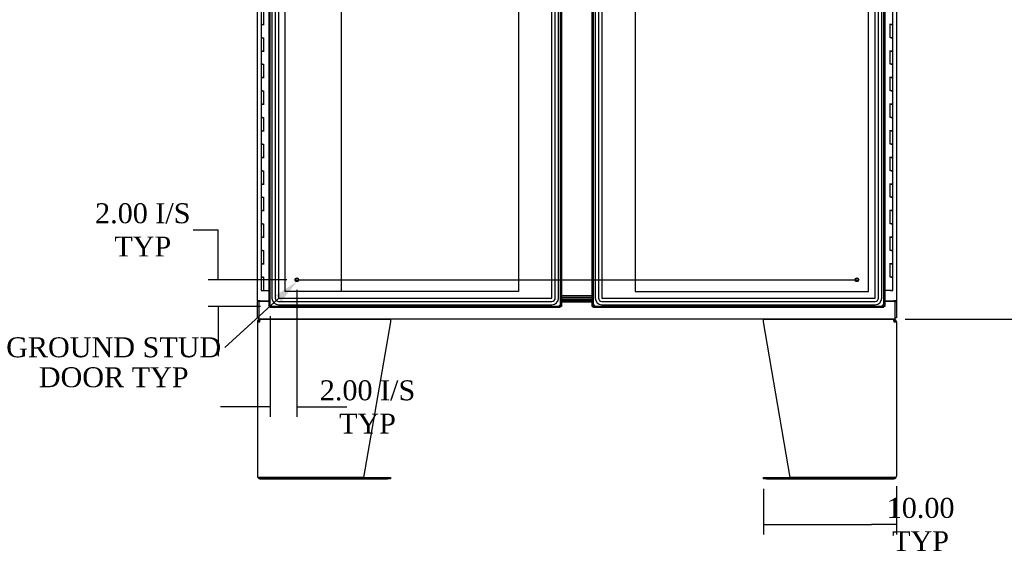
# Model space of a CAD drawing. Header units: inches. Extents: x 27 to 385, y 15 to 256.
# Tile 10 of 28: x 85 to 160, y 106 to 146. Entities that reach past the tile are written whole.
import ezdxf
from ezdxf import colors
from ezdxf.entities.mleader import LeaderData, LeaderLine
from ezdxf.lldxf.tags import DXFTag
from ezdxf.math import Vec2, Vec3

# ---------------------------------------------------------------- set-up
doc = ezdxf.new("R2010")
doc.units = ezdxf.units.IN
doc.header["$MEASUREMENT"] = 0
for name, color, linetype in [('COM54746-56', 7, 'Continuous'), ('COM54928-7', 7, 'Continuous'), ('COM55702-58', 7, 'Continuous'), ('COM70096', 7, 'Continuous'), ('COM70099', 7, 'Continuous'), ('COM70219', 7, 'Continuous'), ('COM71153-1', 7, 'Continuous'), ('COM71154-1', 7, 'Continuous'), ('COM71155-15', 7, 'Continuous'), ('COM71156-5', 7, 'Continuous'), ('Default', 7, 'Continuous'), ('DV8_Default', 7, 'Continuous'), ('GSK86006', 7, 'Continuous'), ('NTS16540', 7, 'Continuous'), ('STD21878', 7, 'Continuous')]:
    doc.layers.add(name, color=color, linetype=linetype)
doc.styles.add('SEACAD_Times_New_Roman', font='times.ttf')
tags = doc.linetypes.add('CENTER2', pattern=[1.125, 0.75, -0.125, 0.125, -0.125]).pattern_tags.tags
tags[10:11] = [DXFTag(74, 4), DXFTag(75, 0), DXFTag(340, '0'), DXFTag(46, 0.0), DXFTag(50, 0.0), DXFTag(44, 0.0), DXFTag(45, 0.0)]
tags[8:9] = [DXFTag(74, 4), DXFTag(75, 0), DXFTag(340, '0'), DXFTag(46, 0.0), DXFTag(50, 0.0), DXFTag(44, 0.0), DXFTag(45, 0.0)]
tags[6:7] = [DXFTag(74, 4), DXFTag(75, 0), DXFTag(340, '0'), DXFTag(46, 0.0), DXFTag(50, 0.0), DXFTag(44, 0.0), DXFTag(45, 0.0)]
tags[4:5] = [DXFTag(74, 4), DXFTag(75, 0), DXFTag(340, '0'), DXFTag(46, 0.0), DXFTag(50, 0.0), DXFTag(44, 0.0), DXFTag(45, 0.0)]
tags = doc.linetypes.add('HIDDEN2', pattern=[0.1875, 0.125, -0.0625]).pattern_tags.tags
tags[6:7] = [DXFTag(74, 4), DXFTag(75, 0), DXFTag(340, '0'), DXFTag(46, 0.0), DXFTag(50, 0.0), DXFTag(44, 0.0), DXFTag(45, 0.0)]
tags[4:5] = [DXFTag(74, 4), DXFTag(75, 0), DXFTag(340, '0'), DXFTag(46, 0.0), DXFTag(50, 0.0), DXFTag(44, 0.0), DXFTag(45, 0.0)]
doc.dimstyles.new('HAMMOND_(STH_-_300x200)', dxfattribs={"dimtxt": 1.5, "dimasz": 1.875, "dimexe": 0.75, "dimexo": 0.75, "dimgap": 0.375, "dimtad": 0, "dimtih": 1, "dimtoh": 1, "dimzin": 0, "dimdsep": 46, "dimtxsty": 'SEACAD_Times_New_Roman', "dimblk1": '_SE_FILLED', "dimblk2": '_SE_FILLED', "dimsah": 1, "dimcen": 0.75, "dimadec": 0, "dimazin": 0, "dimtfac": 0.8, "dimtofl": 0, "dimtmove": 0, "dimatfit": 3, "dimfxl": 0, "dimtolj": 1, "dimtzin": 0, "dimarcsym": 0})

# ---------------------------------------------------------------- blocks, each defined once
blk = doc.blocks.new('SE7')
at = {"layer": 'COM54746-56', "color": 7, "linetype": 'Continuous'}
for p, q in [((77.47, 129.916), (77.47, 128.916)), ((77.654, 129.916), (77.654, 128.917)), ((124.986, 128.915), (124.986, 129.916)), ((77.587, 128.917), (77.47, 128.917)), ((77.47, 128.917), (77.47, 127.916)), ((77.47, 128.916), (77.704, 128.916)), ((77.587, 128.917), (77.654, 128.917)), ((124.986, 128.916), (124.752, 128.916)), ((124.869, 128.915), (124.802, 128.915)), ((124.802, 127.916), (124.802, 128.915)), ((124.869, 128.915), (124.986, 128.915)), ((124.986, 127.916), (124.986, 128.916)), ((77.587, 127.916), (77.47, 127.916)), ((77.47, 127.916), (77.587, 127.916)), ((77.47, 127.916), (77.47, 126.916)), ((77.587, 127.916), (77.654, 127.916)), ((77.654, 127.916), (77.654, 126.917)), ((124.869, 127.916), (124.802, 127.916)), ((124.869, 127.916), (124.986, 127.916)), ((124.986, 127.916), (124.869, 127.916)), ((124.986, 126.915), (124.986, 127.916)), ((77.587, 126.917), (77.47, 126.917)), ((77.47, 126.917), (77.47, 125.916)), ((77.47, 126.916), (77.704, 126.916)), ((77.587, 126.917), (77.654, 126.917)), ((124.986, 126.916), (124.752, 126.916)), ((124.869, 126.915), (124.802, 126.915)), ((124.802, 125.916), (124.802, 126.915)), ((124.869, 126.915), (124.986, 126.915)), ((124.986, 125.916), (124.986, 126.916)), ((77.587, 125.916), (77.47, 125.916)), ((77.47, 125.916), (77.587, 125.916)), ((77.47, 125.916), (77.47, 124.916)), ((77.587, 125.916), (77.654, 125.916)), ((77.654, 125.916), (77.654, 124.917)), ((124.869, 125.916), (124.802, 125.916)), ((124.869, 125.916), (124.986, 125.916)), ((124.986, 125.916), (124.869, 125.916)), ((124.986, 124.915), (124.986, 125.916)), ((77.587, 124.917), (77.47, 124.917)), ((77.47, 124.917), (77.47, 123.916)), ((77.47, 124.916), (77.704, 124.916)), ((77.587, 124.917), (77.654, 124.917)), ((124.986, 124.916), (124.752, 124.916)), ((124.869, 124.915), (124.802, 124.915)), ((124.802, 123.916), (124.802, 124.915)), ((124.869, 124.915), (124.986, 124.915)), ((124.986, 123.916), (124.986, 124.916)), ((77.587, 123.916), (77.47, 123.916)), ((77.47, 123.916), (77.587, 123.916)), ((77.47, 123.916), (77.47, 122.916)), ((77.587, 123.916), (77.654, 123.916)), ((77.654, 123.916), (77.654, 122.917)), ((124.869, 123.916), (124.802, 123.916)), ((124.869, 123.916), (124.986, 123.916)), ((124.986, 123.916), (124.869, 123.916)), ((124.986, 122.915), (124.986, 123.916)), ((77.587, 122.917), (77.47, 122.917)), ((77.47, 122.917), (77.47, 121.916)), ((77.47, 122.916), (77.704, 122.916)), ((77.587, 122.917), (77.654, 122.917)), ((124.986, 122.916), (124.752, 122.916)), ((124.869, 122.915), (124.802, 122.915)), ((124.802, 121.916), (124.802, 122.915)), ((124.869, 122.915), (124.986, 122.915)), ((124.986, 121.916), (124.986, 122.916)), ((77.587, 121.916), (77.47, 121.916)), ((77.47, 121.916), (77.587, 121.916)), ((77.47, 121.916), (77.47, 120.916)), ((77.587, 121.916), (77.654, 121.916)), ((77.654, 121.916), (77.654, 120.917)), ((124.869, 121.916), (124.802, 121.916)), ((124.869, 121.916), (124.986, 121.916)), ((124.986, 121.916), (124.869, 121.916)), ((124.986, 120.915), (124.986, 121.916)), ((77.587, 120.917), (77.47, 120.917)), ((77.47, 120.917), (77.47, 119.916)), ((77.47, 120.916), (77.704, 120.916)), ((77.587, 120.917), (77.654, 120.917)), ((124.986, 120.916), (124.752, 120.916)), ((124.869, 120.915), (124.802, 120.915)), ((124.802, 119.916), (124.802, 120.915)), ((124.869, 120.915), (124.986, 120.915)), ((124.986, 119.916), (124.986, 120.916)), ((77.587, 119.916), (77.47, 119.916)), ((77.47, 119.916), (77.587, 119.916)), ((77.47, 119.916), (77.47, 118.916)), ((77.587, 119.916), (77.654, 119.916)), ((77.654, 119.916), (77.654, 118.917)), ((124.869, 119.916), (124.802, 119.916)), ((124.869, 119.916), (124.986, 119.916)), ((124.986, 119.916), (124.869, 119.916)), ((124.986, 118.915), (124.986, 119.916)), ((77.587, 118.917), (77.47, 118.917)), ((77.47, 118.917), (77.47, 117.916)), ((77.47, 118.916), (77.704, 118.916)), ((77.587, 118.917), (77.654, 118.917)), ((124.986, 118.916), (124.752, 118.916)), ((124.869, 118.915), (124.802, 118.915)), ((124.802, 117.916), (124.802, 118.915)), ((124.869, 118.915), (124.986, 118.915)), ((124.986, 117.916), (124.986, 118.916)), ((77.587, 117.916), (77.47, 117.916)), ((77.47, 117.916), (77.587, 117.916)), ((77.47, 117.916), (77.47, 116.916)), ((77.587, 117.916), (77.654, 117.916)), ((77.654, 117.916), (77.654, 116.917)), ((124.869, 117.916), (124.802, 117.916)), ((124.869, 117.916), (124.986, 117.916)), ((124.986, 117.916), (124.869, 117.916)), ((124.986, 116.915), (124.986, 117.916)), ((77.587, 116.917), (77.47, 116.917)), ((77.47, 116.917), (77.47, 115.916)), ((77.47, 116.916), (77.704, 116.916)), ((77.587, 116.917), (77.654, 116.917)), ((124.986, 116.916), (124.752, 116.916)), ((124.869, 116.915), (124.802, 116.915)), ((124.802, 115.916), (124.802, 116.915)), ((124.869, 116.915), (124.986, 116.915)), ((124.986, 115.916), (124.986, 116.916)), ((77.587, 115.916), (77.47, 115.916)), ((77.47, 115.916), (77.587, 115.916)), ((77.47, 115.916), (77.47, 114.916)), ((77.587, 115.916), (77.654, 115.916)), ((77.654, 115.916), (77.654, 114.917)), ((124.869, 115.916), (124.802, 115.916)), ((124.869, 115.916), (124.986, 115.916)), ((124.986, 115.916), (124.869, 115.916)), ((124.986, 114.915), (124.986, 115.916)), ((77.587, 114.917), (77.47, 114.917)), ((77.47, 114.917), (77.47, 113.916)), ((77.47, 114.916), (77.704, 114.916)), ((77.587, 114.917), (77.654, 114.917)), ((124.986, 114.916), (124.752, 114.916)), ((124.869, 114.915), (124.802, 114.915)), ((124.802, 113.916), (124.802, 114.915)), ((124.869, 114.915), (124.986, 114.915)), ((124.986, 113.916), (124.986, 114.916)), ((77.587, 113.916), (77.47, 113.916)), ((77.47, 113.916), (77.587, 113.916)), ((77.47, 113.916), (77.47, 112.916)), ((77.587, 113.916), (77.654, 113.916)), ((77.654, 113.916), (77.654, 112.917)), ((124.869, 113.916), (124.802, 113.916)), ((124.869, 113.916), (124.986, 113.916)), ((124.986, 113.916), (124.869, 113.916)), ((124.986, 112.915), (124.986, 113.916)), ((77.587, 112.917), (77.47, 112.917)), ((77.47, 112.917), (77.47, 111.916)), ((77.47, 112.916), (77.704, 112.916)), ((77.587, 112.917), (77.654, 112.917)), ((124.986, 112.916), (124.752, 112.916)), ((124.869, 112.915), (124.802, 112.915)), ((124.802, 111.916), (124.802, 112.915)), ((124.869, 112.915), (124.986, 112.915)), ((124.986, 111.916), (124.986, 112.916)), ((77.587, 111.916), (77.47, 111.916)), ((77.47, 111.916), (77.587, 111.916)), ((77.47, 111.916), (77.47, 110.916)), ((77.587, 111.916), (77.654, 111.916)), ((77.654, 111.916), (77.654, 110.917)), ((124.869, 111.916), (124.802, 111.916)), ((124.869, 111.916), (124.986, 111.916)), ((124.986, 111.916), (124.869, 111.916)), ((124.986, 110.915), (124.986, 111.916)), ((77.587, 110.917), (77.47, 110.917)), ((77.47, 110.917), (77.47, 109.916)), ((77.47, 110.916), (77.704, 110.916)), ((77.587, 110.917), (77.654, 110.917)), ((124.986, 110.916), (124.752, 110.916)), ((124.802, 109.916), (124.802, 110.915)), ((124.869, 110.915), (124.802, 110.915)), ((124.869, 110.915), (124.986, 110.915)), ((124.986, 109.916), (124.986, 110.916)), ((77.47, 109.916), (77.587, 109.916)), ((77.47, 109.916), (77.654, 109.916)), ((77.47, 109.916), (77.47, 108.916)), ((77.537, 109.916), (77.537, 109.916)), ((77.654, 109.916), (77.587, 109.916)), ((77.637, 109.916), (77.637, 109.916)), ((77.654, 109.916), (77.654, 108.916)), ((124.869, 109.916), (124.802, 109.916)), ((124.869, 109.916), (124.986, 109.916)), ((124.986, 109.916), (124.869, 109.916)), ((124.986, 108.916), (124.986, 109.916)), ((77.47, 108.916), (77.654, 108.916)), ((77.654, 108.916), (78.072, 108.916)), ((124.869, 108.916), (124.384, 108.916)), ((124.807, 108.881), (124.807, 108.907)), ((124.807, 108.907), (124.857, 108.907)), ((124.857, 108.881), (124.807, 108.881)), ((124.819, 108.916), (124.819, 108.907)), ((124.882, 108.907), (124.857, 108.907)), ((124.882, 108.881), (124.857, 108.881)), ((124.869, 108.916), (124.986, 108.916)), ((124.882, 108.907), (124.932, 108.907)), ((124.932, 108.881), (124.882, 108.881)), ((124.919, 108.907), (124.919, 108.916)), ((124.932, 108.907), (124.932, 108.881))]:
    blk.add_line(p, q, dxfattribs=at)
at = {"layer": 'COM54928-7', "color": 7, "linetype": 'Continuous'}
for p, q in [((77.32, 106.625), (77.252, 106.692)), ((77.387, 106.653), (77.387, 106.748)), ((77.387, 106.558), (77.387, 106.692)), ((77.461, 106.748), (87.182, 106.748)), ((87.197, 106.692), (87.197, 106.558)), ((115.259, 106.558), (115.259, 106.692)), ((115.273, 106.748), (124.995, 106.748)), ((125.069, 106.653), (125.069, 106.748)), ((125.069, 106.692), (125.069, 106.558)), ((125.136, 106.625), (125.204, 106.692)), ((77.197, 106.558), (77.197, 94.938)), ((77.197, 106.558), (77.387, 106.558)), ((77.387, 106.558), (77.387, 106.558)), ((87.197, 106.558), (85.188, 94.843)), ((117.267, 94.843), (115.259, 106.558)), ((125.069, 106.558), (125.259, 106.558)), ((125.069, 106.558), (125.069, 106.558)), ((125.259, 106.558), (125.259, 94.938)), ((77.387, 94.843), (77.222, 94.843)), ((77.222, 94.843), (77.387, 94.843)), ((85.188, 94.843), (77.387, 94.843)), ((77.387, 94.843), (86.977, 94.843)), ((86.977, 94.843), (87.197, 94.843)), ((87.197, 94.843), (87.197, 94.748)), ((115.259, 94.748), (115.259, 94.843)), ((115.259, 94.843), (115.479, 94.843)), ((115.479, 94.843), (125.069, 94.843)), ((125.069, 94.843), (117.267, 94.843)), ((125.069, 94.843), (125.234, 94.843)), ((125.234, 94.843), (125.069, 94.843)), ((77.387, 94.748), (86.977, 94.748)), ((87.197, 94.748), (86.977, 94.748)), ((115.479, 94.748), (115.259, 94.748)), ((115.479, 94.748), (125.069, 94.748))]:
    blk.add_line(p, q, dxfattribs=at)
for centre, radius, start, end in [((77.387, 106.558), 0.19, 135, 180), ((77.387, 106.558), 0.19, 90, 135), ((125.069, 106.558), 0.19, 45, 90), ((125.069, 106.558), 0.19, 0, 45), ((77.387, 106.558), 0.095, 135, 180), ((77.387, 106.558), 0.095, 90, 135), ((125.069, 106.558), 0.095, 45, 90), ((125.069, 106.558), 0.095, 0, 45), ((77.387, 94.938), 0.19, 180, 210), ((77.387, 94.938), 0.19, 210, 270), ((125.069, 94.938), 0.19, 270, 330), ((125.069, 94.938), 0.19, 330, 0)]:
    blk.add_arc(centre, radius, start, end, dxfattribs=at)
for centre, major_axis, start_param, end_param in [((77.387, 94.938), (0.19, 0), 3.141593, 3.665191), ((125.069, 94.938), (-0.19, 0), 2.617994, 3.141593)]:
    blk.add_ellipse(centre, major_axis=major_axis, ratio=0.999171, start_param=start_param, end_param=end_param, dxfattribs=at)
for points in [[(77.387, 106.692), (77.399, 106.709), (77.412, 106.724), (77.437, 106.743), (77.449, 106.748), (77.461, 106.748)], [(87.182, 106.748), (87.185, 106.748), (87.187, 106.743), (87.192, 106.724), (87.194, 106.709), (87.197, 106.692)], [(115.259, 106.692), (115.262, 106.709), (115.264, 106.724), (115.269, 106.743), (115.271, 106.748), (115.273, 106.748)], [(124.995, 106.748), (125.007, 106.748), (125.019, 106.743), (125.044, 106.724), (125.057, 106.709), (125.069, 106.692)]]:
    blk.add_open_spline(points, degree=3, knots=[0, 0, 0, 0, 0.5, 0.5, 1, 1, 1, 1], dxfattribs=at)
at = {"layer": 'COM55702-58', "color": 7, "linetype": 'Continuous'}
for p, q in [((100.601, 108.12), (100.601, 108.123)), ((101.851, 108.12), (101.851, 108.123))]:
    blk.add_line(p, q, dxfattribs=at)
at = {"layer": 'COM70096', "color": 7, "linetype": 'Continuous'}
for p, q in [((100.072, 108.248), (102.384, 108.248)), ((100.072, 108.123), (102.384, 108.123))]:
    blk.add_line(p, q, dxfattribs=at)
at = {"layer": 'COM70099', "color": 7, "linetype": 'Continuous'}
for p, q in [((102.384, 108.498), (100.072, 108.498)), ((102.384, 108.373), (100.072, 108.373))]:
    blk.add_line(p, q, dxfattribs=at)
at = {"layer": 'COM70219', "color": 7, "linetype": 'HIDDEN2'}
for p, q in [((78.292, 165.49), (78.292, 108.343)), ((78.293, 165.49), (78.293, 108.343)), ((78.542, 165.49), (78.542, 108.343)), ((78.791, 165.49), (78.791, 108.343)), ((78.792, 165.49), (78.792, 108.343)), ((99.352, 108.343), (99.352, 165.49)), ((99.353, 108.343), (99.353, 165.49)), ((99.602, 108.343), (99.602, 165.49)), ((99.851, 108.343), (99.851, 165.49)), ((99.852, 108.343), (99.852, 165.49)), ((102.604, 165.49), (102.604, 108.343)), ((102.605, 165.49), (102.605, 108.343)), ((102.854, 165.49), (102.854, 108.343)), ((103.103, 165.49), (103.103, 108.343)), ((103.104, 165.49), (103.104, 108.343)), ((123.664, 108.343), (123.664, 165.49)), ((123.665, 108.343), (123.665, 165.49)), ((123.914, 108.343), (123.914, 165.49)), ((124.163, 108.343), (124.163, 165.49)), ((124.164, 108.343), (124.164, 165.49)), ((78.792, 108.343), (99.352, 108.343)), ((78.792, 108.342), (99.352, 108.342)), ((103.104, 108.343), (123.664, 108.343)), ((103.104, 108.342), (123.664, 108.342)), ((78.792, 108.093), (99.352, 108.093)), ((78.792, 107.844), (99.352, 107.844)), ((78.792, 107.843), (99.352, 107.843)), ((103.104, 108.093), (123.664, 108.093)), ((103.104, 107.844), (123.664, 107.844)), ((103.104, 107.843), (123.664, 107.843))]:
    blk.add_line(p, q, dxfattribs=at)
for centre, radius, start, end in [((78.792, 108.343), 0.5, 180, 270), ((78.792, 108.343), 0.499, 180, 270), ((78.792, 108.343), 0.25, 180, 270), ((78.792, 108.343), 0.001, 180, 270), ((99.352, 108.343), 0.5, 270, 0), ((99.352, 108.343), 0.001, 270, 0), ((99.352, 108.343), 0.25, 270, 0), ((99.352, 108.343), 0.499, 270, 0), ((103.104, 108.343), 0.5, 180, 270), ((103.104, 108.343), 0.499, 180, 270), ((103.104, 108.343), 0.25, 180, 270), ((103.104, 108.343), 0.001, 180, 270), ((123.664, 108.343), 0.5, 270, 0), ((123.664, 108.343), 0.001, 270, 0), ((123.664, 108.343), 0.25, 270, 0), ((123.664, 108.343), 0.499, 270, 0)]:
    blk.add_arc(centre, radius, start, end, dxfattribs=at)
at = {"layer": 'COM71153-1', "color": 7, "linetype": 'Continuous'}
for p, q in [((78.072, 107.718), (78.072, 166.114)), ((100.072, 166.114), (100.072, 107.718)), ((78.072, 107.718), (78.125, 107.718)), ((78.167, 107.718), (78.125, 107.718)), ((78.261, 107.812), (78.167, 107.718)), ((78.167, 107.717), (78.167, 107.675)), ((78.167, 107.623), (78.167, 107.675)), ((99.977, 107.623), (78.167, 107.623)), ((78.262, 107.813), (78.261, 107.812)), ((78.261, 107.812), (78.262, 107.812)), ((78.262, 107.813), (78.262, 107.813)), ((78.262, 107.812), (78.262, 107.813)), ((99.977, 107.718), (99.882, 107.813)), ((99.977, 107.718), (99.882, 107.813)), ((99.977, 107.623), (99.977, 107.718)), ((100.072, 107.718), (99.977, 107.718))]:
    blk.add_line(p, q, dxfattribs=at)
at = {"layer": 'COM71153-1', "color": 7, "linetype": 'HIDDEN2'}
for p, q in [((78.167, 107.718), (78.167, 166.114)), ((99.977, 166.114), (99.977, 107.718)), ((99.977, 107.718), (78.167, 107.718))]:
    blk.add_line(p, q, dxfattribs=at)
at = {"layer": 'COM71153-1', "color": 7, "linetype": 'Continuous'}
for centre, start, end in [((78.769, 106.933), 120.02388, 129.40561), ((77.382, 108.32), 320.59439, 329.97612)]:
    blk.add_arc(centre, 1.016, start, end, dxfattribs=at)
at = {"layer": 'COM71154-1', "color": 7, "linetype": 'Continuous'}
for p, q in [((102.384, 107.718), (102.384, 166.114)), ((124.384, 166.114), (124.384, 107.718)), ((102.384, 107.718), (102.437, 107.718)), ((102.479, 107.718), (102.437, 107.718)), ((102.574, 107.812), (102.479, 107.718)), ((102.479, 107.717), (102.479, 107.675)), ((102.479, 107.623), (102.479, 107.675)), ((124.289, 107.623), (102.479, 107.623)), ((102.574, 107.812), (102.574, 107.813)), ((102.574, 107.813), (102.574, 107.813)), ((102.574, 107.813), (102.574, 107.812)), ((102.574, 107.812), (102.574, 107.812)), ((124.194, 107.813), (124.194, 107.812)), ((124.194, 107.813), (124.194, 107.813)), ((124.195, 107.812), (124.194, 107.813)), ((124.194, 107.812), (124.195, 107.812)), ((124.195, 107.812), (124.289, 107.717)), ((124.289, 107.718), (124.331, 107.718)), ((124.289, 107.717), (124.289, 107.675)), ((124.289, 107.623), (124.289, 107.675)), ((124.384, 107.718), (124.331, 107.718))]:
    blk.add_line(p, q, dxfattribs=at)
at = {"layer": 'COM71154-1', "color": 7, "linetype": 'HIDDEN2'}
for p, q in [((102.479, 107.718), (102.479, 166.114)), ((124.289, 166.114), (124.289, 107.718)), ((124.289, 107.718), (102.479, 107.718))]:
    blk.add_line(p, q, dxfattribs=at)
at = {"layer": 'COM71154-1', "color": 7, "linetype": 'Continuous'}
for centre, start, end in [((103.082, 106.933), 120.02388, 129.40561), ((101.694, 108.32), 320.59439, 329.97612), ((125.074, 108.32), 210.02388, 219.40561), ((123.686, 106.933), 50.59439, 59.97612)]:
    blk.add_arc(centre, 1.016, start, end, dxfattribs=at)
at = {"layer": 'COM71155-15', "color": 7, "linetype": 'Continuous'}
for p, q in [((77.197, 108.123), (77.197, 165.498)), ((125.259, 165.498), (125.259, 108.123)), ((77.197, 108.123), (77.197, 108.093)), ((77.387, 108.123), (77.197, 108.123)), ((77.197, 106.843), (77.197, 108.093)), ((77.292, 108.093), (77.197, 108.093)), ((77.292, 108.123), (77.292, 108.093)), ((77.387, 108.123), (78.072, 108.123)), ((124.384, 108.123), (125.069, 108.123)), ((125.259, 108.123), (125.069, 108.123)), ((125.164, 108.123), (125.164, 108.093)), ((125.165, 108.093), (125.259, 108.093)), ((125.259, 108.123), (125.259, 108.093)), ((125.259, 108.093), (125.259, 106.843)), ((77.197, 106.843), (77.292, 106.843)), ((125.259, 106.843), (125.165, 106.843))]:
    blk.add_line(p, q, dxfattribs=at)
at = {"layer": 'COM71156-5', "color": 7, "linetype": 'Continuous'}
for p, q in [((77.292, 108.093), (77.292, 106.938)), ((78.072, 108.093), (77.292, 108.093)), ((102.384, 108.12), (100.072, 108.12)), ((102.384, 108.026), (100.072, 108.026)), ((125.165, 108.093), (124.384, 108.093)), ((125.165, 106.938), (125.165, 108.093)), ((77.292, 106.938), (77.292, 106.748)), ((125.165, 106.748), (77.292, 106.748)), ((125.165, 106.748), (125.165, 106.938))]:
    blk.add_line(p, q, dxfattribs=at)
at = {"layer": 'DV8_Default', "color": 7, "linetype": 'HIDDEN2'}
for p, q in [((79.291, 108.842), (79.291, 164.991)), ((123.165, 108.842), (123.165, 164.991)), ((96.835, 135.416), (96.835, 108.842)), ((105.621, 135.416), (105.621, 108.842)), ((96.835, 108.842), (79.291, 108.842)), ((105.621, 108.842), (123.165, 108.842))]:
    blk.add_line(p, q, dxfattribs=at)
at = {"layer": 'GSK86006', "color": 7, "linetype": 'Continuous'}
for p, q in [((102.384, 108.373), (100.072, 108.373)), ((102.384, 108.248), (100.072, 108.248))]:
    blk.add_line(p, q, dxfattribs=at)
at = {"layer": 'NTS16540', "color": 7, "linetype": 'Continuous'}
for p, q in [((100.668, 108.123), (100.668, 108.12)), ((100.735, 108.123), (100.735, 108.12)), ((101.411, 108.123), (101.411, 108.12)), ((101.478, 108.12), (101.478, 108.123))]:
    blk.add_line(p, q, dxfattribs=at)
at = {"layer": 'STD21878', "color": 7, "linetype": 'HIDDEN2'}
for centre, radius in [((80.167, 109.718), 0.141), ((80.167, 109.718), 0.125), ((122.289, 109.718), 0.141), ((122.289, 109.718), 0.125)]:
    blk.add_circle(centre, radius, dxfattribs=at)
blk = doc.blocks.new('_SE_FILLED')
at = {"color": 0}
blk.add_line((0, 0), (-1, 0), dxfattribs=at)
blk.add_solid([(0, 0), (-1, -0.1665), (-1, 0.1665), (0, 0)], dxfattribs=at)
blk = doc.blocks.new('*D80')
at = {"layer": 'Default', "color": 0, "linetype": 'Continuous', "lineweight": -2}
for p, q in [((122.245, 181.651), (108.935, 181.651)), ((109.685, 179.776), (109.685, 155.951)), ((109.685, 127.377), (109.685, 151.201)), ((122.245, 125.502), (108.935, 125.502))]:
    blk.add_line(p, q, dxfattribs=at)
at = {"layer": 'Defpoints', "color": 0, "linetype": 'Continuous'}
for p in [(109.685, 181.651), (122.995, 181.651), (122.995, 125.502)]:
    blk.add_point(p, dxfattribs=at)
at = {"layer": 'Default', "color": 0, "linetype": 'Continuous', "lineweight": -2, "xscale": 1.875, "yscale": 1.875, "zscale": 1.875}
for p, rotation in [((109.685, 181.651), 90), ((109.685, 125.502), 270)]:
    blk.add_blockref('_SE_FILLED', p, dxfattribs=dict(at, rotation=rotation))
at = {"layer": 'Default', "color": 0, "linetype": 'Continuous', "insert": (109.685, 153.576), "char_height": 1.5, "attachment_point": 5, "style": 'SEACAD_Times_New_Roman'}
blk.add_mtext('\\A1;\\A1;56.15\\PTYP', dxfattribs=at)
blk = doc.blocks.new('SEANNOT_GROUP3')
at = {"layer": 'Default', "color": 7, "linetype": 'CENTER2'}
blk.add_line((80.098, 109.718), (122.358, 109.718), dxfattribs=at)
blk = doc.blocks.new('*D84')
at = {"layer": 'Default', "color": 0, "linetype": 'Continuous', "lineweight": -2}
for p, q in [((98.533, 130.128), (100.408, 130.128)), ((100.408, 128.253), (100.408, 130.128)), ((105.577, 126.378), (99.658, 126.378)), ((103.577, 124.378), (99.658, 124.378)), ((100.408, 122.503), (100.408, 120.628))]:
    blk.add_line(p, q, dxfattribs=at)
at = {"layer": 'Defpoints', "color": 0, "linetype": 'Continuous'}
for p in [(100.408, 126.378), (106.327, 126.378), (104.327, 124.378)]:
    blk.add_point(p, dxfattribs=at)
at = {"layer": 'Default', "color": 0, "linetype": 'Continuous', "lineweight": -2, "xscale": 1.875, "yscale": 1.875, "zscale": 1.875}
for p, rotation in [((100.408, 126.378), 270), ((100.408, 124.378), 90)]:
    blk.add_blockref('_SE_FILLED', p, dxfattribs=dict(at, rotation=rotation))
at = {"layer": 'Default', "color": 0, "linetype": 'Continuous', "insert": (94.734, 130.128), "char_height": 1.5, "attachment_point": 5, "style": 'SEACAD_Times_New_Roman'}
blk.add_mtext('\\A1;\\A1;2.00 I/S\\PTYP', dxfattribs=at)
blk = doc.blocks.new('*D85')
at = {"layer": 'Default', "color": 0, "linetype": 'Continuous', "lineweight": -2}
for p, q in [((106.327, 125.628), (106.327, 116.064)), ((104.327, 123.628), (104.327, 116.064)), ((102.452, 116.814), (100.577, 116.814)), ((108.202, 116.814), (110.077, 116.814))]:
    blk.add_line(p, q, dxfattribs=at)
at = {"layer": 'Defpoints', "color": 0, "linetype": 'Continuous'}
for p in [(106.327, 126.378), (104.327, 124.378), (106.327, 116.814)]:
    blk.add_point(p, dxfattribs=at)
at = {"layer": 'Default', "color": 0, "linetype": 'Continuous', "lineweight": -2, "xscale": 1.875, "yscale": 1.875, "zscale": 1.875}
blk.add_blockref('_SE_FILLED', (104.327, 116.814), dxfattribs=at)
at = {"layer": 'Default', "color": 0, "linetype": 'Continuous', "lineweight": -2, "xscale": 1.875, "yscale": 1.875, "zscale": 1.875, "rotation": 180}
blk.add_blockref('_SE_FILLED', (106.327, 116.814), dxfattribs=at)
at = {"layer": 'Default', "color": 0, "linetype": 'Continuous', "insert": (111.639, 116.814), "char_height": 1.5, "attachment_point": 5, "style": 'SEACAD_Times_New_Roman'}
blk.add_mtext('\\A1;\\A1;2.00 I/S\\PTYP', dxfattribs=at)
blk = doc.blocks.new('*D91')
at = {"layer": 'Default', "color": 0, "linetype": 'Continuous', "lineweight": -2}
for p, q in [((152.075, 183.533), (161.138, 183.533)), ((160.388, 181.658), (160.388, 154.61)), ((160.388, 125.283), (160.388, 152.33)), ((152.075, 123.408), (161.138, 123.408))]:
    blk.add_line(p, q, dxfattribs=at)
at = {"layer": 'Defpoints', "color": 0, "linetype": 'Continuous'}
for p in [(151.325, 183.533), (151.325, 123.408), (160.388, 123.408)]:
    blk.add_point(p, dxfattribs=at)
at = {"layer": 'Default', "color": 0, "linetype": 'Continuous', "lineweight": -2, "xscale": 1.875, "yscale": 1.875, "zscale": 1.875}
for p, rotation in [((160.388, 183.533), 90), ((160.388, 123.408), 270)]:
    blk.add_blockref('_SE_FILLED', p, dxfattribs=dict(at, rotation=rotation))
at = {"layer": 'Default', "color": 0, "linetype": 'Continuous', "insert": (160.388, 153.47), "char_height": 1.5, "attachment_point": 5, "style": 'SEACAD_Times_New_Roman'}
blk.add_mtext('\\A1;\\A1;60.13', dxfattribs=at)
blk = doc.blocks.new('*D92')
at = {"layer": 'Default', "color": 0, "linetype": 'Continuous', "lineweight": -2}
for p, q in [((141.419, 110.658), (141.419, 107.221)), ((151.419, 110.848), (151.419, 107.221)), ((143.294, 107.971), (149.544, 107.971))]:
    blk.add_line(p, q, dxfattribs=at)
at = {"layer": 'Defpoints', "color": 0, "linetype": 'Continuous'}
for p in [(141.419, 111.408), (151.419, 111.598), (151.419, 107.971)]:
    blk.add_point(p, dxfattribs=at)
at = {"layer": 'Default', "color": 0, "linetype": 'Continuous', "lineweight": -2, "xscale": 1.875, "yscale": 1.875, "zscale": 1.875, "rotation": 180}
blk.add_blockref('_SE_FILLED', (141.419, 107.971), dxfattribs=at)
at = {"layer": 'Default', "color": 0, "linetype": 'Continuous', "lineweight": -2, "xscale": 1.875, "yscale": 1.875, "zscale": 1.875}
blk.add_blockref('_SE_FILLED', (151.419, 107.971), dxfattribs=at)
at = {"layer": 'Default', "color": 0, "linetype": 'Continuous', "insert": (153.242, 107.971), "char_height": 1.5, "attachment_point": 5, "style": 'SEACAD_Times_New_Roman'}
blk.add_mtext('\\A1;\\A1;10.00\\PTYP', dxfattribs=at)

msp = doc.modelspace()

# ---------------------------------------------------------------- block references
at = {"layer": 'Default'}
for name in ['SE7', 'SEANNOT_GROUP3']:
    msp.add_blockref(name, (26.16, 16.66), dxfattribs=at)

# ---------------------------------------------------------------- dimensions: what is measured, and where the dimension line sits
at = {"layer": 'Default', "color": 7, "linetype": 'Continuous'}
for base, p1, p2, angle, text, picture, middle in [((160.388278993, 123.407636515), (151.324518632, 183.532636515), (151.324518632, 123.407636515), 270, '\\A1;<>', '*D91', (160.388278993, 153.470137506)), ((109.685, 181.651), (122.995, 125.502), (122.995, 181.651), 90, '\\A1;<>\\PTYP', '*D80', (109.685, 153.576))]:
    dim = msp.add_linear_dim(base=base, p1=p1, p2=p2, angle=angle, text=text, dimstyle='HAMMOND_(STH_-_300x200)', dxfattribs=at)
    dim.commit()
    dim.dimension.update_dxf_attribs({"geometry": picture, "text_midpoint": middle, "dimtype": 161})
dim = msp.add_linear_dim(base=(100.408, 126.378), p1=(104.327, 124.378), p2=(106.327, 126.378), angle=90, text='\\A1;<> I/S\\PTYP', dimstyle='HAMMOND_(STH_-_300x200)', override={"dimtmove": 1}, dxfattribs=at)
dim.commit()
dim.dimension.update_dxf_attribs({"geometry": '*D84', "text_midpoint": (99.658, 129.775), "dimtype": 160})
for base, p1, p2, text, picture, middle in [((106.327, 116.814), (104.327, 124.378), (106.327, 126.378), '\\A1;<> I/S\\PTYP', '*D85', (111.639, 116.814)), ((151.419, 107.971), (141.419, 111.408), (151.419, 111.598), '\\A1;<>\\PTYP', '*D92', (153.242, 107.971))]:
    dim = msp.add_linear_dim(base=base, p1=p1, p2=p2, text=text, dimstyle='HAMMOND_(STH_-_300x200)', override={"dimtmove": 1}, dxfattribs=at)
    dim.commit()
    dim.dimension.update_dxf_attribs({"geometry": picture, "text_midpoint": middle, "dimtype": 160})

# ---------------------------------------------------------------- leaders
ml = msp.add_multileader_mtext('Standard', dxfattribs=at)
ml.set_content('{\\pxsm0.9;\\fTimes New Roman|b0||i0||c0|p34;\\W1.;GROUND STUD\\PDOOR TYP\\P}', color=7)
ml.set_leader_properties()
ml.build(insert=Vec2(0, 0))
ml.multileader.update_dxf_attribs({"dogleg_length": 0, "arrow_head_size": 1.875})
ctx = ml.context
ctx.base_point, ctx.char_height, ctx.arrow_head_size, ctx.landing_gap_size, ctx.plane_origin = Vec3(84.2, 121.283), 1.5, 1.875, 0.525, Vec3(26.16, 16.66)
ctx.text_align_type = 1
notes = []
notes.append((ctx, [(0, (1, 1, 0), (100.9, 121.283), (-1, 0), 0, [(0, [(106.327, 126.237)], 0, [])])]))
ctx.mtext.insert, ctx.mtext.alignment = Vec3(92.544, 122.049), 2
for ctx, leaders in notes:
    for number, flags, end, landing, length, lines in leaders:
        leader = LeaderData()
        leader.index, (leader.has_last_leader_line, leader.has_dogleg_vector, leader.attachment_direction) = number, flags
        leader.last_leader_point, leader.dogleg_vector, leader.dogleg_length = Vec3(end), Vec3(landing), length
        for number, points, colour, breaks in lines:
            line = LeaderLine()
            line.index, line.vertices, line.color, line.breaks = number, Vec3.list(points), colors.encode_raw_color(colour), breaks
            leader.lines.append(line)
        ctx.leaders.append(leader)

doc.saveas('drawing.dxf')
